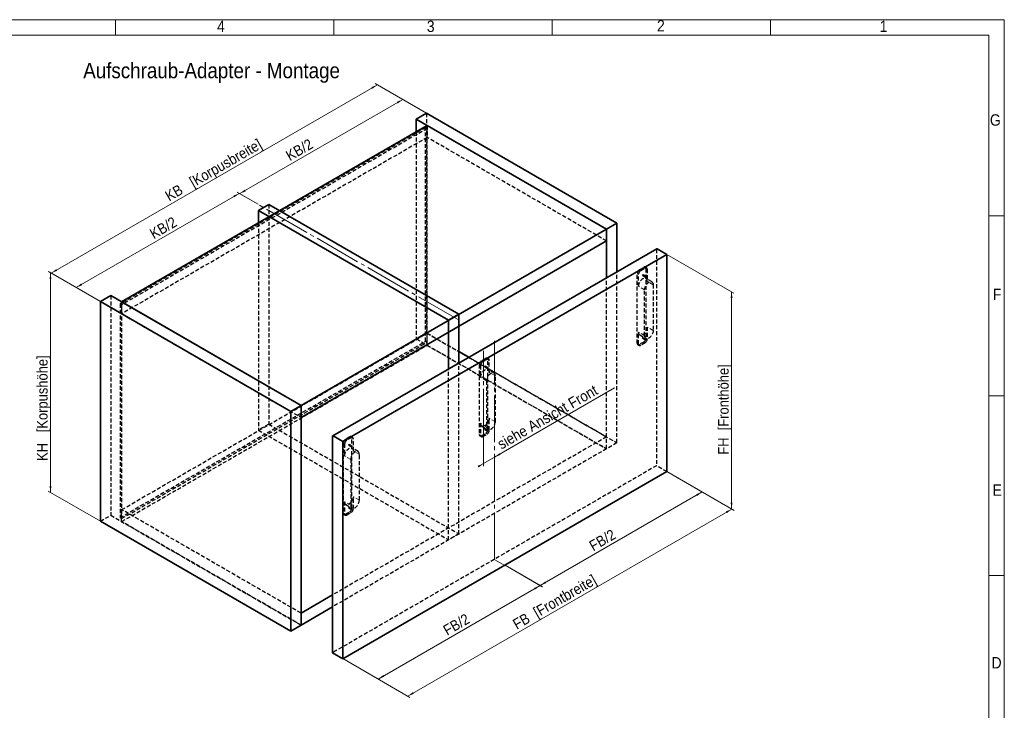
# Model space of a CAD drawing. Header units: millimetres. Extents: x 0 to 594, y 0 to 420.
# Tile 5 of 5: x 274 to 594, y 195 to 420. Entities that reach past the tile are written whole.
import ezdxf

# ---------------------------------------------------------------- set-up
doc = ezdxf.new("R2010")
doc.units = ezdxf.units.MM
for name, pattern in [('SLD-Durchgehend', [0]), ('SLD-Gestrichelt', [1.905, 1.27, -0.635]), ('SLD-Punktstrich', [19.05, 15.24, -1.27, 1.27, -1.27])]:
    doc.linetypes.add(name, pattern=pattern)
doc.styles.add('SLDTEXTSTYLE0', font='GOTHIC.TTF', dxfattribs={"width": 0.913})
doc.dimstyles.new('SLDDIMSTYLE0', dxfattribs={"dimtxt": 3.439583, "dimasz": 2.5, "dimexe": 0, "dimexo": 0.0625, "dimgap": 0.859896, "dimtad": 1, "dimlfac": 4, "dimrnd": 1e-09, "dimzin": 12, "dimdsep": 46, "dimtxsty": 'SLDTEXTSTYLE0', "dimsah": 1, "dimcen": 0.09, "dimadec": 0, "dimazin": 3, "dimtfac": 1, "dimtofl": 0, "dimtmove": 0, "dimatfit": 3, "dimfxl": 1, "dimfrac": 2, "dimtolj": 1, "dimtzin": 12, "dimarcsym": 0})
doc.dimstyles.new('SLDDIMSTYLE1', dxfattribs={"dimtxt": 3.439583, "dimasz": 2.5, "dimexe": 0, "dimexo": 0.0625, "dimgap": 0.859896, "dimtad": 1, "dimdec": 6, "dimlfac": 4, "dimrnd": 1e-09, "dimzin": 12, "dimdsep": 46, "dimtxsty": 'SLDTEXTSTYLE0', "dimsah": 1, "dimcen": 0.09, "dimadec": 0, "dimazin": 3, "dimtfac": 1, "dimtofl": 0, "dimtmove": 0, "dimatfit": 3, "dimfxl": 1, "dimfrac": 2, "dimtolj": 1, "dimtzin": 12, "dimarcsym": 0})
doc.dimstyles.new('SLDDIMSTYLE4', dxfattribs={"dimtxt": 3.5, "dimasz": 2.5, "dimexe": 0, "dimexo": 0.0625, "dimgap": 0.875, "dimtad": 1, "dimlfac": 4, "dimrnd": 1e-09, "dimzin": 12, "dimdsep": 46, "dimtxsty": 'SLDTEXTSTYLE0', "dimsah": 1, "dimcen": 0.09, "dimadec": 0, "dimazin": 3, "dimtfac": 1, "dimtmove": 0, "dimatfit": 0, "dimfxl": 1, "dimfrac": 2, "dimtolj": 1, "dimtzin": 12, "dimarcsym": 0})

# ---------------------------------------------------------------- blocks, each defined once
blk = doc.blocks.new('_D_9')
at = {"color": 150, "linetype": 'SLD-Durchgehend', "lineweight": 0}
for p, q in [((284.08, 337.58), (390.14, 398.81)), ((406.16, 389.56), (389.44, 399.22)), ((300.09, 328.33), (283.37, 337.99))]:
    blk.add_line(p, q, dxfattribs=at)
at = {"color": 150, "linetype": 'SLD-Durchgehend', "lineweight": 18}
for points in [[(390.14, 398.81), (388.22, 398.06), (388.53, 397.52)], [(284.08, 337.58), (286, 338.33), (285.69, 338.87)]]:
    blk.add_solid(points, dxfattribs=at)
at = {"color": 150, "linetype": 'SLD-Durchgehend', "lineweight": 18, "insert": (320.72, 363.8), "char_height": 3.4396, "attachment_point": 1, "rotation": 29.9973, "style": 'SLDTEXTSTYLE0'}
blk.add_mtext('KB   [Korpusbreite]', dxfattribs=at)
blk = doc.blocks.new('_D_10')
at = {"color": 150, "linetype": 'SLD-Durchgehend', "lineweight": 0}
for p, q in [((300.09, 328.33), (283.14, 338.12)), ((283.85, 337.71), (283.85, 266.26)), ((300.09, 256.89), (283.14, 266.67))]:
    blk.add_line(p, q, dxfattribs=at)
at = {"color": 150, "linetype": 'SLD-Durchgehend', "lineweight": 18}
for points in [[(283.85, 337.71), (283.54, 335.67), (284.16, 335.67)], [(283.85, 266.26), (284.16, 268.31), (283.54, 268.31)]]:
    blk.add_solid(points, dxfattribs=at)
at = {"color": 150, "linetype": 'SLD-Durchgehend', "lineweight": 18, "insert": (279.45, 276.5), "char_height": 3.4396, "attachment_point": 1, "rotation": 90, "style": 'SLDTEXTSTYLE0'}
blk.add_mtext('KH   [Korpushöhe]', dxfattribs=at)
blk = doc.blocks.new('_D_11')
at = {"color": 150, "linetype": 'SLD-Durchgehend', "lineweight": 0}
for p, q in [((484.29, 273.01), (506.11, 260.42)), ((400.04, 200), (505.4, 260.82)), ((378.94, 212.19), (400.75, 199.59))]:
    blk.add_line(p, q, dxfattribs=at)
at = {"color": 150, "linetype": 'SLD-Durchgehend', "lineweight": 18}
for points in [[(505.4, 260.82), (503.48, 260.07), (503.79, 259.53)], [(400.04, 200), (401.97, 200.75), (401.66, 201.29)]]:
    blk.add_solid(points, dxfattribs=at)
at = {"color": 150, "linetype": 'SLD-Durchgehend', "lineweight": 18, "insert": (433.76, 224.54), "char_height": 3.4396, "attachment_point": 1, "rotation": 29.9973, "style": 'SLDTEXTSTYLE0'}
blk.add_mtext('FB  [Frontbreite]', dxfattribs=at)
blk = doc.blocks.new('_D_12')
at = {"color": 150, "linetype": 'SLD-Durchgehend', "lineweight": 0}
for p, q in [((431.66, 242.57), (443.8, 235.56)), ((390.42, 205.56), (443.1, 235.97)), ((378.94, 212.19), (391.12, 205.15))]:
    blk.add_line(p, q, dxfattribs=at)
at = {"color": 150, "linetype": 'SLD-Durchgehend', "lineweight": 18}
for points in [[(443.1, 235.97), (441.17, 235.22), (441.48, 234.68)], [(390.42, 205.56), (392.34, 206.31), (392.03, 206.85)]]:
    blk.add_solid(points, dxfattribs=at)
at = {"color": 150, "linetype": 'SLD-Durchgehend', "lineweight": 18, "insert": (411.12, 222.58), "char_height": 3.44, "attachment_point": 1, "rotation": 29.9973, "style": 'SLDTEXTSTYLE0'}
blk.add_mtext('FB/2', dxfattribs=at)
blk = doc.blocks.new('_D_13')
at = {"color": 150, "linetype": 'SLD-Durchgehend', "lineweight": 0}
for p, q in [((484.29, 273.01), (496.45, 265.99)), ((443.07, 235.99), (495.75, 266.4)), ((431.66, 242.57), (443.78, 235.58))]:
    blk.add_line(p, q, dxfattribs=at)
at = {"color": 150, "linetype": 'SLD-Durchgehend', "lineweight": 18}
for points in [[(495.75, 266.4), (493.82, 265.65), (494.13, 265.11)], [(443.07, 235.99), (444.99, 236.74), (444.68, 237.27)]]:
    blk.add_solid(points, dxfattribs=at)
at = {"color": 150, "linetype": 'SLD-Durchgehend', "lineweight": 18, "insert": (458.61, 250.03), "char_height": 3.44, "attachment_point": 1, "rotation": 29.9973, "style": 'SLDTEXTSTYLE0'}
blk.add_mtext('FB/2', dxfattribs=at)
blk = doc.blocks.new('_D_14')
at = {"color": 150, "linetype": 'SLD-Durchgehend', "lineweight": 0}
for p, q in [((484.29, 343.64), (506.03, 331.09)), ((505.32, 331.5), (505.32, 260.87)), ((484.29, 273.01), (506.03, 260.46))]:
    blk.add_line(p, q, dxfattribs=at)
at = {"color": 150, "linetype": 'SLD-Durchgehend', "lineweight": 18}
for points in [[(505.32, 331.5), (505.01, 329.46), (505.63, 329.46)], [(505.32, 260.87), (505.63, 262.91), (505.01, 262.91)]]:
    blk.add_solid(points, dxfattribs=at)
at = {"color": 150, "linetype": 'SLD-Durchgehend', "lineweight": 18, "insert": (500.93, 278.53), "char_height": 3.4396, "attachment_point": 1, "rotation": 90, "style": 'SLDTEXTSTYLE0'}
blk.add_mtext('FH  [Fronthöhe]', dxfattribs=at)
blk = doc.blocks.new('_D_15')
at = {"color": 150, "linetype": 'SLD-Durchgehend', "lineweight": 0}
for p, q in [((428.26, 277.72), (467.23, 300.22)), ((424.68, 284.66), (424.68, 274.84)), ((424.68, 275.66), (422.92, 274.64)), ((424.68, 275.66), (428.26, 277.72))]:
    blk.add_line(p, q, dxfattribs=at)
at = {"color": 150, "linetype": 'SLD-Durchgehend', "lineweight": 18}
for points in [[(428.26, 277.72), (430.18, 278.47), (429.87, 279.01)], [(424.68, 275.66), (422.76, 274.91), (423.07, 274.37)]]:
    blk.add_solid(points, dxfattribs=at)
at = {"color": 150, "linetype": 'SLD-Durchgehend', "lineweight": 18, "insert": (428.73, 283.16), "char_height": 3.5, "attachment_point": 1, "rotation": 29.9973, "style": 'SLDTEXTSTYLE0'}
blk.add_mtext('siehe Ansicht Front', dxfattribs=at)
blk = doc.blocks.new('_D_16')
at = {"color": 150, "linetype": 'SLD-Durchgehend', "lineweight": 0}
for p, q in [((292.2, 332.89), (345.23, 363.5)), ((351.39, 359.95), (344.53, 363.91)), ((300.09, 328.33), (291.49, 333.3))]:
    blk.add_line(p, q, dxfattribs=at)
at = {"color": 150, "linetype": 'SLD-Durchgehend', "lineweight": 18}
for points in [[(345.23, 363.5), (343.31, 362.75), (343.62, 362.22)], [(292.2, 332.89), (294.12, 333.64), (293.81, 334.18)]]:
    blk.add_solid(points, dxfattribs=at)
at = {"color": 150, "linetype": 'SLD-Durchgehend', "lineweight": 18, "insert": (315.71, 351.53), "char_height": 3.44, "attachment_point": 1, "rotation": 29.9973, "style": 'SLDTEXTSTYLE0'}
blk.add_mtext('KB/2', dxfattribs=at)
blk = doc.blocks.new('_D_17')
at = {"color": 150, "linetype": 'SLD-Durchgehend', "lineweight": 0}
for p, q in [((345.38, 363.42), (398.41, 394.03)), ((406.16, 389.56), (397.71, 394.44)), ((351.39, 359.95), (344.67, 363.83))]:
    blk.add_line(p, q, dxfattribs=at)
at = {"color": 150, "linetype": 'SLD-Durchgehend', "lineweight": 18}
for points in [[(398.41, 394.03), (396.49, 393.28), (396.8, 392.75)], [(345.38, 363.42), (347.3, 364.17), (346.99, 364.71)]]:
    blk.add_solid(points, dxfattribs=at)
at = {"color": 150, "linetype": 'SLD-Durchgehend', "lineweight": 18, "insert": (359.96, 376.91), "char_height": 3.44, "attachment_point": 1, "rotation": 29.9973, "style": 'SLDTEXTSTYLE0'}
blk.add_mtext('KB/2', dxfattribs=at)

msp = doc.modelspace()

# ---------------------------------------------------------------- linework, layer by layer
at = {"color": 7, "linetype": 'SLD-Durchgehend', "lineweight": 18}
for p, q in [((0.00002017, 419.99992642), (594.00002017, 419.99992642)), ((305.00002017, 414.99992642), (305.00002017, 419.99992642)), ((376.00002017, 419.99992642), (376.00002017, 414.99992642)), ((447.00002017, 419.99992642), (447.00002017, 414.99992642)), ((518.00002017, 419.99992642), (518.00002017, 414.99992642)), ((594.00002017, 419.99992642), (594.00002017, -0.00007358)), ((589.00002017, 414.99992642), (20.00002017, 414.99992642)), ((589.00002017, 4.99992642), (589.00002017, 414.99992642)), ((589.00002017, 356.19992642), (594.00002017, 356.19992642)), ((481.1118069, 345.47704704), (375.7528965, 284.65464271)), ((589.00002017, 297.69992642), (594.00002017, 297.69992642)), ((589.00002017, 239.19992642), (594.00002017, 239.19992642))]:
    msp.add_line(p, q, dxfattribs=at)
at = {"color": 7, "linetype": 'SLD-Durchgehend', "lineweight": 35}
for p, q in [((406.1584881, 389.56315143), (402.79973088, 387.62418216)), ((402.79973088, 387.62418216), (402.79973088, 383.5421416)), ((464.67157424, 351.90632727), (402.79973088, 387.62418216)), ((468.03033145, 353.84529654), (406.1584881, 389.56315143)), ((406.33526479, 385.58316188), (306.98676203, 328.23049203)), ((464.67157424, 351.90632727), (406.33526479, 385.58316188)), ((354.80485811, 359.91733187), (351.4461009, 357.9783626)), ((416.67670147, 324.19947698), (354.80485811, 359.91733187)), ((351.4461009, 357.9783626), (351.4461009, 353.89632204)), ((413.31794426, 322.26050771), (351.4461009, 357.9783626)), ((468.03033145, 353.84529654), (464.67157424, 351.90632727)), ((468.03033145, 338.00980412), (468.03033145, 353.84529654)), ((365.32307148, 294.55365742), (464.67157424, 351.90632727)), ((464.67157424, 336.07083485), (464.67157424, 351.90632727)), ((464.67157424, 351.90632727), (464.67157424, 348.02775841)), ((365.32307148, 290.67508856), (464.67157424, 348.02775841)), ((480.98681706, 345.48942405), (375.62790666, 284.66701972)), ((378.93487702, 282.81772446), (484.29378742, 343.64012879)), ((484.29378742, 343.64012879), (481.1118069, 345.47704704)), ((484.29378742, 343.64012879), (484.29378742, 273.00934856)), ((300.09247092, 328.33254304), (303.45122813, 330.27151231)), ((365.32307148, 294.55365742), (303.45122813, 330.27151231)), ((300.09247092, 328.33254304), (300.09247092, 256.885222)), ((361.96431427, 292.61468815), (300.09247092, 328.33254304)), ((306.98676203, 328.23049203), (365.32307148, 294.55365742)), ((416.67670147, 324.19947698), (413.31794426, 322.26050771)), ((416.67670147, 308.36398456), (416.67670147, 324.19947698)), ((413.31794426, 306.42501529), (413.31794426, 322.26050771)), ((416.67670147, 312.04442538), (419.86440211, 310.20420497)), ((361.96431427, 292.61468815), (365.32307148, 294.55365742)), ((365.32307148, 294.55365742), (365.32307148, 290.67508856)), ((365.32307148, 223.10633638), (365.32307148, 294.55365742)), ((361.96431427, 221.16736711), (361.96431427, 292.61468815)), ((375.57611981, 214.1259135), (375.57611981, 284.55255852)), ((378.93487702, 282.81772446), (375.7528965, 284.65464271)), ((378.93487702, 212.18694423), (378.93487702, 282.81772446)), ((484.29378742, 273.00934856), (378.93487702, 212.18694423)), ((300.09247092, 256.885222), (361.96431427, 221.16736711)), ((375.57611981, 232.90386404), (365.32307148, 226.98490523)), ((375.57611981, 229.02529519), (365.32307148, 223.10633638)), ((365.32307148, 223.10633638), (365.32307148, 226.98490523)), ((361.96431427, 221.16736711), (365.32307148, 223.10633638)), ((378.93487702, 212.18694423), (375.57611981, 214.1259135))]:
    msp.add_line(p, q, dxfattribs=at)
at = {"color": 7, "linetype": 'SLD-Gestrichelt', "lineweight": 25}
for p, q in [((406.1584881, 389.56315143), (406.1584881, 318.11583039)), ((405.80493471, 384.91967271), (306.45643195, 327.56700286)), ((406.33526479, 384.61351967), (306.98676203, 327.26084981)), ((406.33526479, 384.61351967), (405.80493471, 384.91967271)), ((405.80493471, 315.4116361), (405.80493471, 384.91967271)), ((406.33526479, 385.58316188), (406.33526479, 381.70459303)), ((406.33526479, 315.10548306), (406.33526479, 384.61351967)), ((406.33526479, 381.70459303), (306.98676203, 324.35192317)), ((402.79973088, 383.5421416), (402.79973088, 316.17686112)), ((464.67157424, 348.02775841), (406.33526479, 381.70459303)), ((354.80485811, 359.91733187), (354.80485811, 288.47001083)), ((351.4461009, 353.89632204), (351.4461009, 286.53104156)), ((480.93503021, 345.37496285), (480.93503021, 274.94831783)), ((475.33120897, 338.66964726), (476.74542253, 339.48605537)), ((477.68732363, 339.28043588), (477.24538189, 339.53556342)), ((468.03033145, 282.3979755), (468.03033145, 338.00980412)), ((474.62410218, 314.76548134), (474.62410218, 337.44490239)), ((475.06604392, 333.30099924), (475.06604392, 337.18977485)), ((475.7731507, 338.41451972), (477.18736427, 339.23092783)), ((476.41776256, 336.76497648), (477.30164604, 336.25472141)), ((477.42663588, 336.47123363), (476.54275241, 336.9814887)), ((477.45252931, 339.07771861), (477.45252931, 316.39829756)), ((477.89447105, 338.82259108), (477.89447105, 334.93381546)), ((464.67157424, 280.45900623), (464.67157424, 336.07083485)), ((479.44239754, 334.71673882), (477.48017622, 335.84950507)), ((479.85669236, 333.80104921), (479.85669236, 318.89917939)), ((303.45122813, 330.27151231), (303.45122813, 258.82419127)), ((477.02826524, 317.26636317), (477.02826524, 332.16823298)), ((306.98676203, 327.26084981), (306.45643195, 327.56700286)), ((306.45643195, 327.56700286), (306.45643195, 258.05896624)), ((306.98676203, 328.23049203), (306.98676203, 324.35192317)), ((306.98676203, 327.26084981), (306.98676203, 257.7528132)), ((306.98676203, 324.35192317), (365.32307148, 290.67508856)), ((306.98676203, 260.66173984), (406.33526479, 318.0144097)), ((406.1584881, 318.11583039), (402.79973088, 316.17686112)), ((406.1584881, 318.11583039), (468.03033145, 282.3979755)), ((406.33526479, 318.0144097), (416.67670147, 312.04442538)), ((406.33526479, 314.13584084), (406.33526479, 318.0144097)), ((475.06604392, 314.5103538), (475.06604392, 318.39912942)), ((475.48033875, 317.48343981), (477.44256007, 316.35067355)), ((477.89447105, 320.03194565), (477.89447105, 316.14317003)), ((306.45643195, 258.05896624), (405.80493471, 315.4116361)), ((306.98676203, 257.7528132), (406.33526479, 315.10548306)), ((306.98676203, 256.78317099), (406.33526479, 314.13584084)), ((402.79973088, 316.17686112), (464.67157424, 280.45900623)), ((406.33526479, 315.10548306), (405.80493471, 315.4116361)), ((406.33526479, 314.13584084), (464.67157424, 280.45900623)), ((474.8312496, 314.30763653), (475.27319134, 314.052509)), ((476.74542253, 315.1735527), (475.33120897, 314.35714458)), ((477.18736427, 314.91842516), (475.7731507, 314.10201705)), ((476.41776256, 316.35145619), (477.30164604, 315.84120112)), ((477.42663588, 316.05771333), (476.54275241, 316.5679684)), ((416.67670147, 252.75215594), (416.67670147, 308.36398456)), ((419.86440211, 310.20420497), (464.67157424, 284.33757509)), ((423.2704722, 307.79908283), (423.2704722, 285.11966178)), ((423.71241394, 307.54395529), (423.71241394, 303.65517968)), ((425.39179254, 309.84023581), (423.97757898, 309.0238277)), ((425.83373428, 309.58510827), (424.41952072, 308.76870016)), ((426.33369365, 309.63461632), (425.89175191, 309.88974386)), ((426.09889933, 286.752478), (426.09889933, 309.43189905)), ((426.54084106, 305.2879959), (426.54084106, 309.17677152)), ((413.31794426, 250.81318667), (413.31794426, 306.42501529)), ((425.06413258, 307.11915692), (425.94801606, 306.60890185)), ((426.0730059, 306.82541407), (425.18912242, 307.33566914)), ((428.08876755, 305.07091926), (426.12654623, 306.20368551)), ((428.50306238, 289.25335983), (428.50306238, 304.15522965)), ((425.67463526, 302.52241342), (425.67463526, 287.62054361)), ((354.80485811, 288.47001083), (351.4461009, 286.53104156)), ((354.80485811, 288.47001083), (416.67670147, 252.75215594)), ((423.71241394, 288.75330986), (423.71241394, 284.86453424)), ((426.54084106, 286.49735047), (426.54084106, 290.38612608)), ((351.4461009, 286.53104156), (413.31794426, 250.81318667)), ((423.97757898, 284.71132502), (425.39179254, 285.52773314)), ((424.12670877, 287.83762025), (426.08893009, 286.70485399)), ((424.41952072, 284.45619749), (425.83373428, 285.2726056)), ((425.06413258, 286.70563662), (425.94801606, 286.19538155)), ((426.0730059, 286.41189377), (425.18912242, 286.92214884)), ((464.67157424, 284.33757509), (375.57611981, 232.90386404)), ((379.05862071, 282.27612423), (379.05862071, 259.59670318)), ((379.50056244, 282.0209967), (379.50056244, 278.13222108)), ((381.17994105, 284.31727721), (379.76572749, 283.5008691)), ((381.62188279, 284.06214968), (380.20766923, 283.24574157)), ((381.8611544, 281.30245547), (380.97727093, 281.81271054)), ((382.12184215, 284.11165773), (381.67990042, 284.36678526)), ((381.88704783, 261.22951941), (381.88704783, 283.90894046)), ((382.32898957, 279.76503731), (382.32898957, 283.65381292)), ((423.47761962, 284.66181697), (423.91956135, 284.40668944)), ((464.67157424, 280.45900623), (464.67157424, 284.33757509)), ((468.03033145, 282.3979755), (464.67157424, 280.45900623)), ((464.67157424, 280.45900623), (375.57611981, 229.02529519)), ((380.85228109, 281.59619833), (381.73616456, 281.08594326)), ((383.87691606, 279.54796066), (381.91469474, 280.68072692)), ((384.29121089, 263.73040123), (384.29121089, 278.63227105)), ((381.46278376, 276.99945483), (381.46278376, 262.09758501)), ((480.93503021, 274.94831783), (375.57611981, 214.1259135)), ((484.29378742, 273.00934856), (480.93503021, 274.94831783)), ((379.50056244, 263.23035127), (379.50056244, 259.34157565)), ((382.32898957, 260.97439187), (382.32898957, 264.86316749)), ((365.32307148, 226.98490523), (306.98676203, 260.66173984)), ((306.98676203, 256.78317099), (306.98676203, 260.66173984)), ((379.76572749, 259.18836643), (381.17994105, 260.00477454)), ((379.91485727, 262.31466165), (381.87707859, 261.1818954)), ((380.20766923, 258.93323889), (381.62188279, 259.749647)), ((380.85228109, 261.18267803), (381.73616456, 260.67242296)), ((381.8611544, 260.88893517), (380.97727093, 261.39919024)), ((300.09247092, 256.885222), (303.45122813, 258.82419127)), ((303.45122813, 258.82419127), (365.32307148, 223.10633638)), ((306.98676203, 257.7528132), (306.45643195, 258.05896624)), ((365.32307148, 223.10633638), (306.98676203, 256.78317099)), ((379.26576812, 259.13885838), (379.70770986, 258.88373084)), ((416.67670147, 252.75215594), (413.31794426, 250.81318667))]:
    msp.add_line(p, q, dxfattribs=at)
at = {"color": 150, "linetype": 'SLD-Punktstrich', "lineweight": 18}
for p, q in [((416.72942059, 322.23007361), (351.39338178, 359.94776597)), ((428.25557501, 244.48895569), (428.25557501, 315.55883335)), ((424.68468576, 284.66068206), (424.68468576, 312.34010311)), ((431.61433222, 242.49607879), (428.38880698, 244.35813488))]:
    msp.add_line(p, q, dxfattribs=at)
at = {"color": 7, "linetype": 'SLD-Gestrichelt', "lineweight": 18}
for p, q in [((375.57611981, 284.55255852), (480.93503021, 345.37496285)), ((477.18736427, 339.23092783), (476.74542253, 339.48605537)), ((475.06604392, 337.18977485), (474.62410218, 337.44490239)), ((475.7731507, 338.41451972), (475.33120897, 338.66964726)), ((477.89447105, 338.82259108), (477.45252931, 339.07771861)), ((477.02826524, 332.16823298), (475.06604392, 333.30099924)), ((479.85669236, 333.80104921), (477.89447105, 334.93381546)), ((477.02826524, 317.26636317), (475.06604392, 318.39912942)), ((479.85669236, 318.89917939), (477.89447105, 320.03194565)), ((475.06604392, 314.5103538), (474.62410218, 314.76548134)), ((475.7731507, 314.10201705), (475.33120897, 314.35714458)), ((477.18736427, 314.91842516), (476.74542253, 315.1735527)), ((477.89447105, 316.14317003), (477.45252931, 316.39829756)), ((423.71241394, 307.54395529), (423.2704722, 307.79908283)), ((424.41952072, 308.76870016), (423.97757898, 309.0238277)), ((425.83373428, 309.58510827), (425.39179254, 309.84023581)), ((426.54084106, 309.17677152), (426.09889933, 309.43189905)), ((428.50306238, 304.15522965), (426.54084106, 305.2879959)), ((425.67463526, 302.52241342), (423.71241394, 303.65517968)), ((425.67463526, 287.62054361), (423.71241394, 288.75330986)), ((428.50306238, 289.25335983), (426.54084106, 290.38612608)), ((423.71241394, 284.86453424), (423.2704722, 285.11966178)), ((425.83373428, 285.2726056), (425.39179254, 285.52773314)), ((426.54084106, 286.49735047), (426.09889933, 286.752478)), ((379.50056244, 282.0209967), (379.05862071, 282.27612423)), ((380.20766923, 283.24574157), (379.76572749, 283.5008691)), ((381.62188279, 284.06214968), (381.17994105, 284.31727721)), ((382.32898957, 283.65381292), (381.88704783, 283.90894046)), ((424.41952072, 284.45619749), (423.97757898, 284.71132502)), ((384.29121089, 278.63227105), (382.32898957, 279.76503731)), ((381.46278376, 276.99945483), (379.50056244, 278.13222108)), ((381.46278376, 262.09758501), (379.50056244, 263.23035127)), ((384.29121089, 263.73040123), (382.32898957, 264.86316749)), ((379.50056244, 259.34157565), (379.05862071, 259.59670318)), ((381.62188279, 259.749647), (381.17994105, 260.00477454)), ((382.32898957, 260.97439187), (381.88704783, 261.22951941)), ((380.20766923, 258.93323889), (379.76572749, 259.18836643))]:
    msp.add_line(p, q, dxfattribs=at)
at = {"color": 7, "linetype": 'SLD-Gestrichelt', "lineweight": 25, "flags": 128}
for points in [[(476.48025748, 336.77116499), (476.51408224, 336.79846104), (476.54275748, 336.83714038), (476.56191767, 336.88131443), (476.56864583, 336.9242581), (476.56191767, 336.95943359), (476.54275748, 336.98148577), (476.51408224, 336.98705737), (476.48025748, 336.97530019), (476.44643273, 336.94800414), (476.41775748, 336.9093248), (476.3985973, 336.86515075), (476.39186914, 336.82220708), (476.3985973, 336.78703159), (476.41775748, 336.76497942), (476.44643273, 336.75940781), (476.48025748, 336.77116499)], [(477.36414096, 336.26090992), (477.39796572, 336.28820597), (477.42664096, 336.32688531), (477.44580115, 336.37105936), (477.45252931, 336.41400303), (477.44580115, 336.44917852), (477.42664096, 336.4712307), (477.39796572, 336.4768023), (477.36414096, 336.46504512), (477.3303162, 336.43774907), (477.30164096, 336.39906973), (477.28248078, 336.35489568), (477.27575261, 336.31195201), (477.28248078, 336.27677652), (477.30164096, 336.25472435), (477.3303162, 336.24915274), (477.36414096, 336.26090992)], [(477.89447105, 334.93381546), (477.85901376, 335.27674125), (477.75441988, 335.5615332), (477.58593417, 335.77391065), (477.36200522, 335.90322411), (477.09386175, 335.94298926), (476.79494961, 335.8912121), (476.48025748, 335.75048897), (476.16556536, 335.52787631), (475.86665322, 335.23453685), (475.59850975, 334.88517985), (475.3745808, 334.49732352), (475.20609509, 334.09041662), (475.10150121, 333.68486314), (475.06604392, 333.30099924)], [(477.02826524, 332.16823298), (477.06372253, 332.55209689), (477.16831641, 332.95765036), (477.33680212, 333.36455727), (477.56073107, 333.75241359), (477.82887453, 334.10177059), (478.12778668, 334.39511006), (478.4424788, 334.61772272), (478.75717093, 334.75844585), (479.05608307, 334.810223), (479.32422654, 334.77045785), (479.54815549, 334.6411444), (479.71664119, 334.42876695), (479.82123508, 334.143975), (479.85669236, 333.80104921)], [(475.06604392, 318.39912942), (475.10150121, 318.05620363), (475.20609509, 317.77141168), (475.3745808, 317.55903423), (475.59850975, 317.42972077), (475.86665322, 317.38995563), (476.16556536, 317.44173278), (476.48025748, 317.58245591), (476.79494961, 317.80506857), (477.09386175, 318.09840804), (477.36200522, 318.44776504), (477.58593417, 318.83562136), (477.75441988, 319.24252826), (477.85901376, 319.64808174), (477.89447105, 320.03194565)], [(479.85669236, 318.89917939), (479.82123508, 318.51531549), (479.71664119, 318.10976201), (479.54815549, 317.7028551), (479.32422654, 317.31499878), (479.05608307, 316.96564178), (478.75717093, 316.67230232), (478.4424788, 316.44968965), (478.12778668, 316.30896652), (477.82887453, 316.25718937), (477.56073107, 316.29695452), (477.33680212, 316.42626798), (477.16831641, 316.63864542), (477.06372253, 316.92343737), (477.02826524, 317.26636317)], [(476.48025748, 316.35764469), (476.51408224, 316.38494074), (476.54275748, 316.42362008), (476.56191767, 316.46779413), (476.56864583, 316.5107378), (476.56191767, 316.54591329), (476.54275748, 316.56796547), (476.51408224, 316.57353708), (476.48025748, 316.56177989), (476.44643273, 316.53448384), (476.41775748, 316.4958045), (476.3985973, 316.45163045), (476.39186914, 316.40868679), (476.3985973, 316.37351129), (476.41775748, 316.35145912), (476.44643273, 316.34588751), (476.48025748, 316.35764469)], [(477.36414096, 315.84738962), (477.39796572, 315.87468567), (477.42664096, 315.91336501), (477.44580115, 315.95753906), (477.45252931, 316.00048273), (477.44580115, 316.03565822), (477.42664096, 316.0577104), (477.39796572, 316.06328201), (477.36414096, 316.05152482), (477.3303162, 316.02422877), (477.30164096, 315.98554943), (477.28248078, 315.94137538), (477.27575261, 315.89843172), (477.28248078, 315.86325622), (477.30164096, 315.84120405), (477.3303162, 315.83563244), (477.36414096, 315.84738962)], [(423.71241394, 303.65517968), (423.74787123, 304.03904358), (423.85246511, 304.44459706), (424.02095081, 304.85150396), (424.24487977, 305.23936028), (424.51302323, 305.58871729), (424.81193538, 305.88205675), (425.1266275, 306.10466941), (425.44131962, 306.24539254), (425.74023177, 306.2971697), (426.00837523, 306.25740455), (426.23230419, 306.12809109), (426.40078989, 305.91571364), (426.50538378, 305.63092169), (426.54084106, 305.2879959)], [(425.1266275, 307.12534543), (425.09280274, 307.11358825), (425.0641275, 307.11915985), (425.04496732, 307.14121203), (425.03823915, 307.17638752), (425.04496732, 307.21933119), (425.0641275, 307.26350524), (425.09280274, 307.30218458), (425.1266275, 307.32948063), (425.16045226, 307.34123781), (425.1891275, 307.3356662), (425.20828769, 307.31361403), (425.21501585, 307.27843854), (425.20828769, 307.23549487), (425.1891275, 307.19132082), (425.16045226, 307.15264148), (425.1266275, 307.12534543)], [(428.50306238, 304.15522965), (428.46760509, 304.49815544), (428.36301121, 304.78294739), (428.1945255, 304.99532484), (427.97059655, 305.12463829), (427.70245309, 305.16440344), (427.40354094, 305.11262629), (427.08884882, 304.97190316), (426.7741567, 304.7492905), (426.47524455, 304.45595103), (426.20710108, 304.10659403), (425.98317213, 303.71873771), (425.81468643, 303.3118308), (425.71009254, 302.90627733), (425.67463526, 302.52241342)], [(426.01051098, 306.61509036), (425.97668622, 306.60333318), (425.94801098, 306.60890478), (425.92885079, 306.63095696), (425.92212263, 306.66613245), (425.92885079, 306.70907612), (425.94801098, 306.75325017), (425.97668622, 306.79192951), (426.01051098, 306.81922556), (426.04433573, 306.83098274), (426.07301098, 306.82541114), (426.09217116, 306.80335896), (426.09889933, 306.76818347), (426.09217116, 306.7252398), (426.07301098, 306.68106575), (426.04433573, 306.64238641), (426.01051098, 306.61509036)], [(426.54084106, 290.38612608), (426.50538378, 290.00226218), (426.40078989, 289.5967087), (426.23230419, 289.1898018), (426.00837523, 288.80194548), (425.74023177, 288.45258848), (425.44131962, 288.15924901), (425.1266275, 287.93663635), (424.81193538, 287.79591322), (424.51302323, 287.74413607), (424.24487977, 287.78390121), (424.02095081, 287.91321467), (423.85246511, 288.12559212), (423.74787123, 288.41038407), (423.71241394, 288.75330986)], [(425.67463526, 287.62054361), (425.71009254, 287.27761781), (425.81468643, 286.99282586), (425.98317213, 286.78044842), (426.20710108, 286.65113496), (426.47524455, 286.61136981), (426.7741567, 286.66314696), (427.08884882, 286.80387009), (427.40354094, 287.02648276), (427.70245309, 287.31982222), (427.97059655, 287.66917922), (428.1945255, 288.05703554), (428.36301121, 288.46394245), (428.46760509, 288.86949593), (428.50306238, 289.25335983)], [(425.1266275, 286.71182513), (425.09280274, 286.70006795), (425.0641275, 286.70563956), (425.04496732, 286.72769173), (425.03823915, 286.76286723), (425.04496732, 286.80581089), (425.0641275, 286.84998494), (425.09280274, 286.88866428), (425.1266275, 286.91596033), (425.16045226, 286.92771752), (425.1891275, 286.92214591), (425.20828769, 286.90009373), (425.21501585, 286.86491824), (425.20828769, 286.82197457), (425.1891275, 286.77780052), (425.16045226, 286.73912118), (425.1266275, 286.71182513)], [(426.01051098, 286.20157006), (425.97668622, 286.18981288), (425.94801098, 286.19538449), (425.92885079, 286.21743666), (425.92212263, 286.25261216), (425.92885079, 286.29555582), (425.94801098, 286.33972987), (425.97668622, 286.37840921), (426.01051098, 286.40570526), (426.04433573, 286.41746245), (426.07301098, 286.41189084), (426.09217116, 286.38983866), (426.09889933, 286.35466317), (426.09217116, 286.3117195), (426.07301098, 286.26754545), (426.04433573, 286.22886611), (426.01051098, 286.20157006)], [(380.91477601, 281.60238683), (380.88095125, 281.59062965), (380.85227601, 281.59620126), (380.83311582, 281.61825343), (380.82638766, 281.65342893), (380.83311582, 281.69637259), (380.85227601, 281.74054664), (380.88095125, 281.77922599), (380.91477601, 281.80652204), (380.94860076, 281.81827922), (380.97727601, 281.81270761), (380.99643619, 281.79065544), (381.00316436, 281.75547994), (380.99643619, 281.71253628), (380.97727601, 281.66836222), (380.94860076, 281.62968288), (380.91477601, 281.60238683)], [(379.50056244, 278.13222108), (379.53601973, 278.51608499), (379.64061362, 278.92163846), (379.80909932, 279.32854537), (380.03302827, 279.71640169), (380.30117174, 280.06575869), (380.60008388, 280.35909816), (380.91477601, 280.58171082), (381.22946813, 280.72243395), (381.52838028, 280.7742111), (381.79652374, 280.73444595), (382.02045269, 280.6051325), (382.1889384, 280.39275505), (382.29353228, 280.1079631), (382.32898957, 279.76503731)], [(384.29121089, 278.63227105), (384.2557536, 278.97519684), (384.15115972, 279.25998879), (383.98267401, 279.47236624), (383.75874506, 279.6016797), (383.49060159, 279.64144484), (383.19168945, 279.58966769), (382.87699733, 279.44894456), (382.5623052, 279.2263319), (382.26339306, 278.93299244), (381.99524959, 278.58363543), (381.77132064, 278.19577911), (381.60283493, 277.78887221), (381.49824105, 277.38331873), (381.46278376, 276.99945483)], [(381.79865948, 281.09213176), (381.76483473, 281.08037458), (381.73615948, 281.08594619), (381.7169993, 281.10799836), (381.71027114, 281.14317386), (381.7169993, 281.18611752), (381.73615948, 281.23029158), (381.76483473, 281.26897092), (381.79865948, 281.29626697), (381.83248424, 281.30802415), (381.86115948, 281.30245254), (381.88031967, 281.28040037), (381.88704783, 281.24522487), (381.88031967, 281.20228121), (381.86115948, 281.15810715), (381.83248424, 281.11942781), (381.79865948, 281.09213176)], [(382.32898957, 264.86316749), (382.29353228, 264.47930358), (382.1889384, 264.07375011), (382.02045269, 263.6668432), (381.79652374, 263.27898688), (381.52838028, 262.92962988), (381.22946813, 262.63629041), (380.91477601, 262.41367775), (380.60008388, 262.27295462), (380.30117174, 262.22117747), (380.03302827, 262.26094262), (379.80909932, 262.39025607), (379.64061362, 262.60263352), (379.53601973, 262.88742547), (379.50056244, 263.23035127)], [(381.46278376, 262.09758501), (381.49824105, 261.75465922), (381.60283493, 261.46986727), (381.77132064, 261.25748982), (381.99524959, 261.12817636), (382.26339306, 261.08841122), (382.5623052, 261.14018837), (382.87699733, 261.2809115), (383.19168945, 261.50352416), (383.49060159, 261.79686362), (383.75874506, 262.14622063), (383.98267401, 262.53407695), (384.15115972, 262.94098385), (384.2557536, 263.34653733), (384.29121089, 263.73040123)], [(380.91477601, 261.18886654), (380.88095125, 261.17710935), (380.85227601, 261.18268096), (380.83311582, 261.20473314), (380.82638766, 261.23990863), (380.83311582, 261.2828523), (380.85227601, 261.32702635), (380.88095125, 261.36570569), (380.91477601, 261.39300174), (380.94860076, 261.40475892), (380.97727601, 261.39918731), (380.99643619, 261.37713514), (381.00316436, 261.34195964), (380.99643619, 261.29901598), (380.97727601, 261.25484193), (380.94860076, 261.21616258), (380.91477601, 261.18886654)], [(381.79865948, 260.67861147), (381.76483473, 260.66685428), (381.73615948, 260.67242589), (381.7169993, 260.69447807), (381.71027114, 260.72965356), (381.7169993, 260.77259723), (381.73615948, 260.81677128), (381.76483473, 260.85545062), (381.79865948, 260.88274667), (381.83248424, 260.89450385), (381.86115948, 260.88893224), (381.88031967, 260.86688007), (381.88704783, 260.83170457), (381.88031967, 260.78876091), (381.86115948, 260.74458686), (381.83248424, 260.70590751), (381.79865948, 260.67861147)]]:
    msp.add_lwpolyline(points, dxfattribs=at)
at = {"color": 7, "linetype": 'SLD-Gestrichelt', "lineweight": 25}
for centre, radius, start, end in [((481.0539516, 345.39010386), 0.11988139, 124.0563508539, 187.2558295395), ((477.02145494, 339.14764581), 0.4367092, 350.7859630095, 129.2032852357), ((476.15931829, 337.37504154), 1.53680481, 122.60547834, 177.3945215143), ((476.60126002, 337.119914), 1.53680481, 122.60547834, 177.3945215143), ((477.46339668, 338.89251828), 0.4367092, 350.7859630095, 129.2032852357), ((475.05517655, 314.69555414), 0.4367092, 170.7859630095, 309.2032852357), ((475.49711829, 314.44042661), 0.4367092, 170.7859630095, 309.2032852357), ((475.91731321, 316.46815842), 1.53680481, 302.60547834, 357.3945215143), ((476.35925495, 316.21303088), 1.53680481, 302.60547834, 357.3945215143), ((424.8056883, 307.72922198), 1.53680481, 122.60547834, 177.3945215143), ((425.24763004, 307.47409444), 1.53680481, 122.60547834, 177.3945215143), ((425.66782496, 309.50182625), 0.4367092, 350.7859630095, 129.2032852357), ((426.1097667, 309.24669871), 0.4367092, 350.7859630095, 129.2032852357), ((423.70154657, 285.04973458), 0.4367092, 170.7859630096, 309.2032852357), ((424.56368322, 286.82233886), 1.53680481, 302.60547834, 357.3945215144), ((425.00562496, 286.56721132), 1.53680481, 302.60547834, 357.3945215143), ((380.59383681, 282.20626338), 1.53680481, 122.60547834, 177.3945215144), ((381.03577855, 281.95113585), 1.53680481, 122.60547834, 177.3945215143), ((381.45597346, 283.97886765), 0.4367092, 350.7859630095, 129.2032852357), ((381.8979152, 283.72374012), 0.4367092, 350.7859630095, 129.2032852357), ((424.14348831, 284.79460705), 0.4367092, 170.7859630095, 309.2032852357), ((379.48969507, 259.52677599), 0.4367092, 170.7859630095, 309.2032852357), ((379.93163681, 259.27164845), 0.4367092, 170.7859630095, 309.2032852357), ((380.35183173, 261.29938026), 1.53680481, 302.60547834, 357.3945215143), ((380.79377347, 261.04425272), 1.53680481, 302.60547834, 357.3945215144)]:
    msp.add_arc(centre, radius, start, end, dxfattribs=at)
at = {"color": 7, "linetype": 'SLD-Durchgehend', "lineweight": 35}
for centre, radius, start, end in [((481.03857689, 345.37482671), 0.12574431, 54.3824225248, 114.3071190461), ((375.6838884, 284.57004032), 0.1091773, 50.7967147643, 189.2140369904)]:
    msp.add_arc(centre, radius, start, end, dxfattribs=at)

# ---------------------------------------------------------------- texts
at = {"color": 7, "linetype": 'Continuous', "lineweight": 0, "char_height": 3.70416667, "attachment_point": 1, "style": 'SLDTEXTSTYLE0'}
for s, insert in [('4', (338.01488267, 419.67875461)), ('3', (406.22240825, 419.69203999)), ('2', (481.07338115, 419.88263835)), ('1', (553.4977848, 419.70950964)), ('G', (589.32098863, 389.23382521)), ('F', (590.26907132, 332.50687783)), ('E', (590.17212871, 268.85453316)), ('D', (589.8470197, 212.69649047))]:
    msp.add_mtext(s, dxfattribs=dict(at, insert=insert))
at = {"color": 150, "linetype": 'Continuous', "lineweight": 0, "insert": (294.49882773, 405.96486087), "char_height": 5, "attachment_point": 1, "style": 'SLDTEXTSTYLE0'}
msp.add_mtext('Aufschraub-Adapter - Montage', dxfattribs=at)

# ---------------------------------------------------------------- dimensions: what is measured, and where the dimension line sits
at = {"color": 150, "linetype": 'SLD-Durchgehend', "lineweight": 18}
for base, p1, p2, angle, dimstyle, picture, middle in [((390.143162, 398.80860239), (300.09247092, 328.33254304), (406.1584881, 389.56315143), 29.9973117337, 'SLDDIMSTYLE0', '_D_9', (340.2717077, 370.01842463)), ((398.4124380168, 394.0348509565), (351.3933817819, 359.947765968), (406.1584880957, 389.5631514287), 29.9973117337, 'SLDDIMSTYLE1', '_D_17', (366.4342825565, 375.5742547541)), ((345.23257031, 363.50432673), (300.09247092, 328.33254304), (351.39338178, 359.94776597), 29.9973117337, 'SLDDIMSTYLE1', '_D_16', (322.18327481, 350.19825167)), ((505.32191466, 260.87006909), (484.29378742, 343.64012879), (484.29378742, 273.00934856), 90, 'SLDDIMSTYLE0', '_D_14', (505.32191466, 295.35177798)), ((283.84521995, 266.26456034), (300.09247092, 328.33254304), (300.09247092, 256.885222), 90, 'SLDDIMSTYLE0', '_D_10', (283.84521995, 296.11052074)), ((428.25557501, 277.72219556), (424.68468576, 284.66068206), (428.25557501, 244.48895569), 29.9973117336, 'SLDDIMSTYLE4', '_D_15', (449.09576234, 289.75297963)), ((505.4023281, 260.8236474), (378.93487702, 212.18694423), (484.29378742, 273.00934856), 29.9973117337, 'SLDDIMSTYLE0', '_D_11', (450.89729131, 229.35855942)), ((495.7476219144, 266.3971906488), (431.6585263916, 242.572633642), (484.2937874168, 273.0093485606), 29.9973117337, 'SLDDIMSTYLE1', '_D_13', (464.8805715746, 248.5780217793)), ((443.0970891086, 235.9692919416), (378.93487702, 212.1869442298), (431.6585263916, 242.572633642), 29.9973117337, 'SLDDIMSTYLE1', '_D_12', (417.3894990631, 221.128616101))]:
    dim = msp.add_linear_dim(base=base, p1=p1, p2=p2, angle=angle, dimstyle=dimstyle, dxfattribs=at)
    dim.commit()
    dim.dimension.update_dxf_attribs({"geometry": picture, "text_midpoint": middle, "dimtype": 160})

doc.saveas('drawing.dxf')
